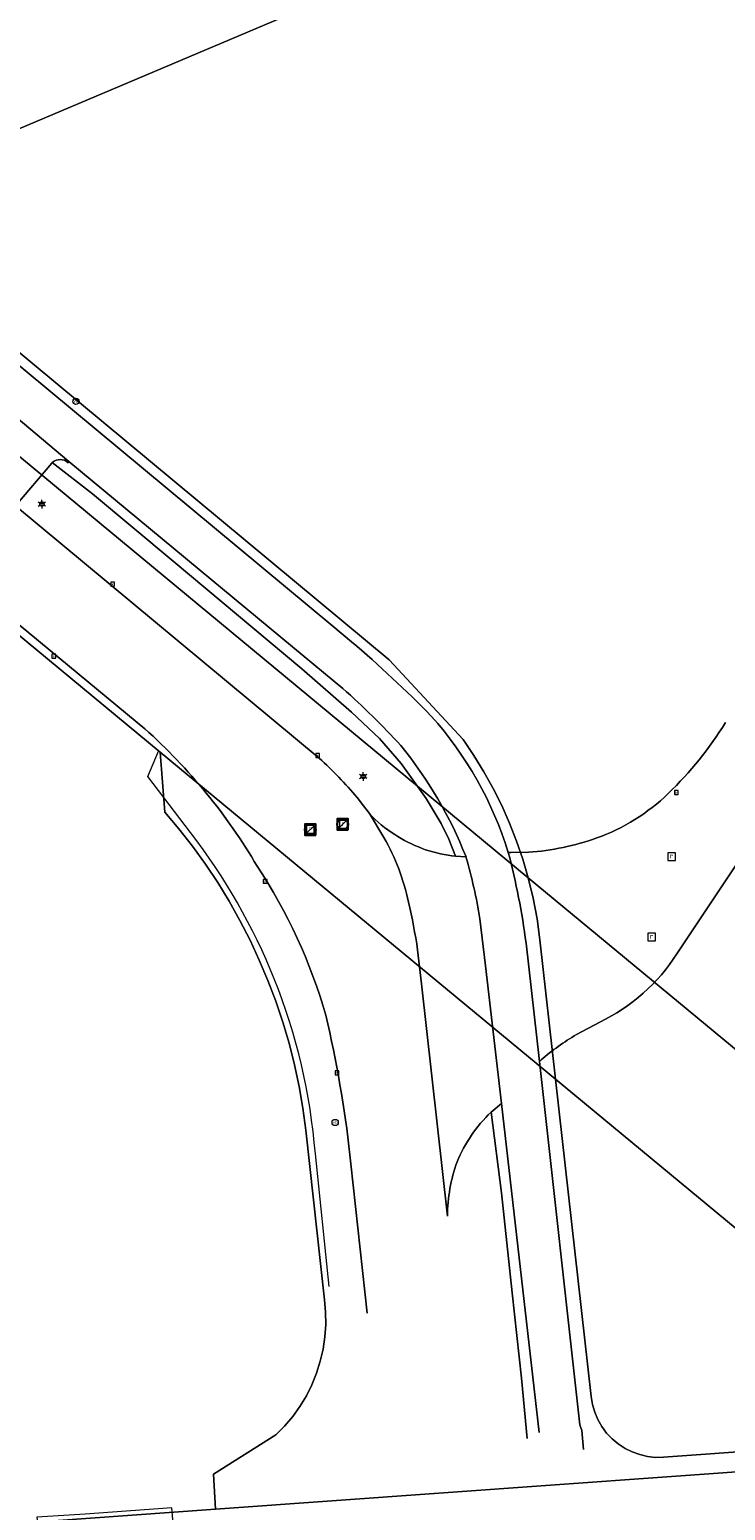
# Model space of a CAD drawing. Header units: metres. Extents: x 163628 to 167676, y 402708 to 405373.
# Tile 45 of 256: x 164609 to 164660, y 403246 to 403354. Entities that reach past the tile are written whole.
import ezdxf
from ezdxf.enums import TextEntityAlignment as Align

# ---------------------------------------------------------------- set-up
doc = ezdxf.new("R2010")
doc.units = ezdxf.units.M
doc.layers.get('0').update_dxf_attribs({"lineweight": 25})
for name, color, linetype, lineweight in [('X-CA190022.004-UO-BGT_Ondergrond$0$GE_203_VGOHaag_Lijn_GEM', 253, 'X-CA190022.004-UO-BGT_Ondergrond$0$Heg', 9), ('X-CA190022.004-UO-BGT_Ondergrond$0$GE_314_WGDRijbaanLokaleweg_Vlak_GEM', 253, 'Continuous', 9), ('X-CA190022.004-UO-BGT_Ondergrond$0$GE_316_WGDFietspad_Vlak_GEM', 253, 'Continuous', 9), ('X-CA190022.004-UO-BGT_Ondergrond$0$GE_367_OWGBerm_groenvoorziening_grasenk_GEM', 253, 'Continuous', 9), ('X-CA190022.004-UO-BGT_Ondergrond$0$GE_476_BTDGraslandagrarisch_Vlak_GEM', 253, 'Continuous', 9), ('X-CA190022.004-UO-BGT_Ondergrond$0$GE_477_BTDGroenvoorziening_Vlak_GEM', 253, 'Continuous', 9), ('X-CA190022.004-UO-BGT_Ondergrond$0$GE_479_BTDGroenvoorziening_grasenkruida_GEM', 253, 'Continuous', 9), ('X-CA190022.004-UO-BGT_Ondergrond$0$GE_491_VGOHaag_Inrichtend_Vlak_GEM', 253, 'Continuous', 9), ('X-CA190022.004-UO-BGT_Ondergrond$0$GE_814_BRDVerkeersbord_Punt_GEM', 253, 'Continuous', 9), ('X-CA190022.004-UO-BGT_Ondergrond$0$GE_861_PALLichtmast_Punt_GEM', 253, 'Continuous', 9), ('X-CA190022.004-UO-BGT_Ondergrond$0$GE_885_PutInspectieofRioolput_Punt_GEM', 253, 'Continuous', 9), ('X-CA190022.004-UO-BGT_Ondergrond$0$GE_886_PutKolk_Punt_GEM', 253, 'Continuous', 9), ('X-CA190022.004-UO-BGT_Ondergrond$0$N-WE-RI-PUT_INSPECTIE-S', 253, 'Continuous', 9), ('X-CA190022.004-UO-KAD_Percelen$0$B-WE-KG-GRENS_PERCEEL-GV', 150, 'Continuous', 9), ('X-CA190022.004-UO-WHM_Riolering gemeente_NLCS$0$B-WE-RI-PUT-S', 214, 'Continuous', 15)]:
    doc.layers.add(name, color=color, linetype=linetype, lineweight=lineweight)
doc.styles.add('X-CA190022.004-UO-BGT_Ondergrond$0$NLCS-ISO', font='NLCS-ISO.ttf')
doc.linetypes.add('X-CA190022.004-UO-BGT_Ondergrond$0$Heg', pattern='A,5,-1.5,[2,dgnlstyle-meierijstad.shx,S=0.007937,R=45,X=0,Y=0],-1.5', length=8)

# ---------------------------------------------------------------- blocks, each defined once
blk = doc.blocks.new('X-CA190022.004-UO-BGT_Ondergrond$0$SRI-KOLK-SO')
at = {"color": 0, "linetype": 'ByBlock', "lineweight": 18}
blk.add_lwpolyline([(-1.125, -1.125), (1.125, -1.125), (1.125, 1.125), (-1.125, 1.125)], close=True, dxfattribs=at)
at = {"color": 0, "linetype": 'ByBlock', "lineweight": 18, "style": 'X-CA190022.004-UO-BGT_Ondergrond$0$NLCS-ISO'}
blk.add_text('k', height=1.5, dxfattribs=at).set_placement((0, 0), align=Align.MIDDLE_CENTER)
blk = doc.blocks.new('X-CA190022.004-UO-BGT_Ondergrond$0$IMGEOKolk')
at = {"xscale": 5, "yscale": 5, "zscale": 5}
blk.add_blockref('X-CA190022.004-UO-BGT_Ondergrond$0$SRI-KOLK-SO', (0, 0), dxfattribs=at)
blk = doc.blocks.new('X-CA190022.004-UO-BGT_Ondergrond$0$SIE-WEG_PAAL_VERKEERSBORD-SO')
at = {"linetype": 'ByBlock', "lineweight": 18}
blk.add_circle((0, 0), 1.5, dxfattribs=at)
at = {"linetype": 'ByBlock', "lineweight": 18, "style": 'X-CA190022.004-UO-BGT_Ondergrond$0$NLCS-ISO'}
blk.add_text('vb', height=1.5, dxfattribs=at).set_placement((0, 0.13), align=Align.MIDDLE_CENTER)
blk = doc.blocks.new('X-CA190022.004-UO-BGT_Ondergrond$0$IMGEOVerkeersbord')
at = {"xscale": 5, "yscale": 5, "zscale": 5}
blk.add_blockref('X-CA190022.004-UO-BGT_Ondergrond$0$SIE-WEG_PAAL_VERKEERSBORD-SO', (0, 0), dxfattribs=at)
blk = doc.blocks.new('X-CA190022.004-UO-BGT_Ondergrond$0$SRI-PUT_INSPECTIEPUT_RIOOLPUT-SO')
at = {"color": 0, "linetype": 'ByBlock', "lineweight": 18}
blk.add_lwpolyline([(-1.12, -1.12), (1.12, -1.12), (1.12, 1.12), (-1.12, 1.12)], close=True, dxfattribs=at)
at = {"color": 0, "linetype": 'ByBlock', "lineweight": 18, "style": 'X-CA190022.004-UO-BGT_Ondergrond$0$NLCS-ISO'}
blk.add_text('r', height=1.5, dxfattribs=at).set_placement((0, 0.28), align=Align.MIDDLE_CENTER)
blk = doc.blocks.new('X-CA190022.004-UO-BGT_Ondergrond$0$IMGEOInspectierioolput')
at = {"layer": 'X-CA190022.004-UO-BGT_Ondergrond$0$N-WE-RI-PUT_INSPECTIE-S', "xscale": 10, "yscale": 10, "zscale": 10}
blk.add_blockref('X-CA190022.004-UO-BGT_Ondergrond$0$SRI-PUT_INSPECTIEPUT_RIOOLPUT-SO', (0, 0), dxfattribs=at)
blk = doc.blocks.new('X-CA190022.004-UO-BGT_Ondergrond$0$N-SIE-WEG_LICHTMAST-SO')
h = blk.add_hatch(color=256)
h.paths.add_polyline_path([(1.16, 0.5, 0.658505), (-1.16, 0.5)])
h.paths.add_polyline_path([(-1.16, -0.5, 0.658505), (1.16, -0.5)])
at = {"flags": 128}
for points in [[(-2.19, 1.27), (-1.1, 0.63)], [(-1.16, 0.5), (1.16, 0.5)], [(0, 1.27), (0, 2.53)], [(1.1, 0.63), (2.19, 1.27)], [(-2.19, -1.27), (-1.1, -0.63)], [(-1.16, -0.5), (1.16, -0.5)], [(0, -1.27), (0, -2.53)], [(2.19, -1.27), (1.1, -0.63)]]:
    blk.add_lwpolyline(points, dxfattribs=at)
at = {"ltscale": 0.5}
blk.add_circle((0, 0), 1.27, dxfattribs=at)
at = {"style": 'X-CA190022.004-UO-BGT_Ondergrond$0$NLCS-ISO'}
blk.add_attdef('TYPE', text='', height=1.8, dxfattribs=at).set_placement((0, 2.53), align=Align.BOTTOM_CENTER)
blk = doc.blocks.new('X-CA190022.004-UO-BGT_Ondergrond$0$IMGEOLichtmastpaal')
at = {"xscale": 5, "yscale": 5, "zscale": 5}
blk.add_blockref('X-CA190022.004-UO-BGT_Ondergrond$0$N-SIE-WEG_LICHTMAST-SO', (0, 6.4), dxfattribs=at)
blk = doc.blocks.new('X-CA190022.004-UO-WHM_Riolering gemeente_NLCS$0$B-SRI-PUT_BETON-SO')
blk.add_line((-1.41, -1.41), (1.41, 1.41))
at = {"lineweight": -3, "flags": 128}
blk.add_lwpolyline([(2, -2), (2, 2), (-2, 2), (-2, -2)], close=True, dxfattribs=at)
at = {"lineweight": -3}
blk.add_circle((0, 0), 2, dxfattribs=at)

msp = doc.modelspace()

# ---------------------------------------------------------------- linework, layer by layer
at = {"layer": 'X-CA190022.004-UO-BGT_Ondergrond$0$GE_203_VGOHaag_Lijn_GEM'}
for p, q in [((164617.506, 403299.559), (164618.283, 403301.409)), ((164620.624, 403295.474), (164617.506, 403299.559)), ((164630.718, 403262.371), (164629.719, 403272.033))]:
    msp.add_line(p, q, dxfattribs=at)
for centre, radius, start, end in [((164584.771, 403267.887), 45.238, 21.95335, 37.57687), ((164585.64, 403268.442), 44.225, 4.65733, 21.70661)]:
    msp.add_arc(centre, radius, start, end, dxfattribs=at)
at = {"layer": 'X-CA190022.004-UO-BGT_Ondergrond$0$GE_314_WGDRijbaanLokaleweg_Vlak_GEM', "flags": 128}
for points in [[(164617.292, 403303.039), (164607.57, 403311.093), (164607.596, 403311.189), (164599.386, 403318.093), (164599.271, 403317.98), (164593.903, 403322.46), (164566.317, 403345.335), (164566.403, 403345.471), (164557.209, 403353.318), (164557.112, 403353.201), (164548.239, 403361.246), (164539.592, 403369.466), (164531.375, 403377.556), (164523.138, 403386.194), (164518.659, 403391.015), (164515.969, 403393.893), (164510.065, 403400.491), (164504.175, 403407.392), (164501.64, 403410.476), (164499.297, 403413.326)], [(164579.117, 403354.037), (164579.084, 403353.672), (164569.233, 403361.876), (164569.461, 403361.999), (164584.99, 403369.446), (164602.971, 403378.109), (164621.229, 403386.93), (164641.329, 403396.645), (164650.463, 403401.053), (164660.357, 403392.425), (164676.143, 403378.677), (164691.857, 403364.957), (164700.034, 403357.793), (164702.132, 403355.987), (164700.254, 403353.166), (164696.844, 403348.008), (164684.048, 403328.779), (164672.41, 403311.264), (164660.432, 403293.2), (164656.071, 403286.631)], [(164574.001, 403347.515), (164582.261, 403340.668), (164582.878, 403340.091), (164605.498, 403321.288), (164607.853, 403319.29), (164630.006, 403300.896)], [(164632.768, 403298.025), (164633.22, 403297.429), (164633.668, 403296.86), (164634.715, 403295.106)], [(164634.715, 403295.106), (164633.668, 403296.86)], [(164639.668, 403293.769), (164639.937, 403293.748), (164640.7, 403293.689)], [(164643.779, 403294.027), (164643.987, 403294.009), (164645.245, 403294.029)], [(164641.712, 403289.183), (164642.112, 403285.751)], [(164646.176, 403278.893), (164646.046, 403278.779), (164645.08, 403287.403)], [(164637.17, 403286.906), (164637.447, 403284.427), (164639.341, 403267.495)], [(164639.341, 403267.495), (164637.447, 403284.427), (164637.17, 403286.906)], [(164642.112, 403285.751), (164643.284, 403275.704), (164642.524, 403275.078)], [(164650.446, 403281.651), (164648.759, 403280.734)], [(164633.489, 403260.413), (164632.312, 403271.303), (164632.241, 403271.961)]]:
    msp.add_lwpolyline(points, dxfattribs=at)
at = {"layer": 'X-CA190022.004-UO-BGT_Ondergrond$0$GE_314_WGDRijbaanLokaleweg_Vlak_GEM'}
for centre, radius, start, end in [((164637.979, 403316.637), 25.303, 313.62782, 328.72137), ((164589.101, 403271.662), 42.181, 30.41564, 48.06161), ((164645.405, 403308.621), 14.379, 289.59934, 314.24917), ((164639.305, 403301.771), 7.477, 221.06494, 239.41621), ((164620.831, 403287.139), 16.007, 11.76963, 29.84907), ((164640.984, 403303.597), 9.916, 236.43177, 262.37479), ((164643.876, 403312.945), 18.966, 274.14086, 289.56922), ((164592.265, 403280.47), 53.268, 7.47891, 14.74479), ((164593.057, 403271.504), 38.908, 15.87836, 33.56757), ((164597.92, 403281.223), 39.66, 8.2381, 13.38468), ((164545.921, 403262.295), 86.86, 6.38927, 13.21321), ((164658.15, 403264.826), 18.474, 120.55393, 130.40384), ((164649.91, 403267.387), 10.663, 133.83936, 157.63094), ((164651.249, 403267.399), 11.908, 160.13781, 179.53855)]:
    msp.add_arc(centre, radius, start, end, dxfattribs=at)
at = {"layer": 'X-CA190022.004-UO-BGT_Ondergrond$0$GE_314_WGDRijbaanLokaleweg_Vlak_GEM', "extrusion": (0, 0, -1)}
for centre, radius, start, end in [((-164606.996, 403275.996), 33.904, 132.74032, 139.47678), ((-164620.831, 403287.139), 16.007, 150.15093, 168.23037), ((-164603.414, 403282.948), 38.802, 163.93034, 170.75368), ((-164597.92, 403281.223), 39.66, 166.61532, 171.7619), ((-164644.624, 403293.894), 13.557, 212.39397, 244.56695)]:
    msp.add_arc(centre, radius, start, end, dxfattribs=at)
at = {"layer": 'X-CA190022.004-UO-BGT_Ondergrond$0$GE_316_WGDFietspad_Vlak_GEM', "flags": 128}
for points in [[(164559.739, 403369.59), (164564.605, 403365.734), (164569.233, 403361.876), (164579.084, 403353.672), (164630.99, 403310.525), (164632.356, 403309.389)], [(164631.725, 403305.98), (164628.906, 403308.318), (164611.754, 403322.541), (164607.923, 403325.757), (164578.836, 403349.938), (164565.796, 403360.798), (164557.84, 403367.195)], [(164607.923, 403325.757), (164611.754, 403322.541), (164611.694, 403322.449)], [(164610.546, 403322.459), (164610.527, 403322.441), (164610.508, 403322.423), (164607.853, 403319.29), (164605.498, 403321.288), (164608.034, 403324.373)], [(164646.023, 403251.703), (164643.284, 403275.704), (164642.112, 403285.751), (164641.712, 403289.183)], [(164645.08, 403287.403), (164646.046, 403278.779), (164649.001, 403252.281), (164649.132, 403251.86), (164649.26, 403250.462)]]:
    msp.add_lwpolyline(points, dxfattribs=at)
at = {"layer": 'X-CA190022.004-UO-BGT_Ondergrond$0$GE_316_WGDFietspad_Vlak_GEM'}
for centre, radius, start, end in [((164611.115, 403321.84), 0.841, 46.43995, 132.5619), ((164594.973, 403264.485), 55.43, 42.33812, 48.46837), ((164612.509, 403282.657), 30.273, 21.37216, 39.26772), ((164603.414, 403282.948), 38.802, 9.24632, 16.06966)]:
    msp.add_arc(centre, radius, start, end, dxfattribs=at)
at = {"layer": 'X-CA190022.004-UO-BGT_Ondergrond$0$GE_316_WGDFietspad_Vlak_GEM', "extrusion": (0, 0, -1)}
for centre, radius, start, end in [((-164577.469, 403244.782), 84.774, 130.3495, 135.72871), ((-164618.243, 403286.158), 26.721, 138.22597, 162.87244), ((-164592.265, 403280.47), 53.268, 165.25521, 172.52109)]:
    msp.add_arc(centre, radius, start, end, dxfattribs=at)
at = {"layer": 'X-CA190022.004-UO-BGT_Ondergrond$0$GE_367_OWGBerm_groenvoorziening_grasenk_GEM', "flags": 128}
for points in [[(164630.006, 403300.896), (164607.853, 403319.29), (164610.508, 403322.423), (164610.527, 403322.441), (164610.546, 403322.459)], [(164610.546, 403322.459), (164613.486, 403320.181), (164619.344, 403315.276), (164628.742, 403307.402), (164632.362, 403304.242), (164634.394, 403302.322), (164635.966, 403300.512), (164637.791, 403297.956), (164638.902, 403296.13), (164639.442, 403294.987), (164639.937, 403293.748), (164639.668, 403293.769)], [(164633.668, 403296.86), (164633.22, 403297.429), (164632.768, 403298.025)], [(164642.524, 403275.078), (164643.277, 403269.192), (164644.06, 403261.89), (164644.737, 403255.666), (164645.156, 403251.278)]]:
    msp.add_lwpolyline(points, dxfattribs=at)
at = {"layer": 'X-CA190022.004-UO-BGT_Ondergrond$0$GE_367_OWGBerm_groenvoorziening_grasenk_GEM'}
msp.add_arc((164606.996, 403275.996), 33.904, 40.52322, 47.25968, dxfattribs=at)
at = {"layer": 'X-CA190022.004-UO-BGT_Ondergrond$0$GE_367_OWGBerm_groenvoorziening_grasenk_GEM', "extrusion": (0, 0, -1)}
for centre, radius, start, end in [((-164639.305, 403301.771), 7.477, 300.58379, 318.93506), ((-164640.984, 403303.597), 9.916, 277.62521, 303.56823), ((-164649.91, 403267.387), 10.663, 22.36906, 46.16064), ((-164651.249, 403267.399), 11.908, 0.46145, 19.86219)]:
    msp.add_arc(centre, radius, start, end, dxfattribs=at)
at = {"layer": 'X-CA190022.004-UO-BGT_Ondergrond$0$GE_476_BTDGraslandagrarisch_Vlak_GEM', "flags": 128}
for points in [[(164656.071, 403286.631), (164660.432, 403293.2), (164672.41, 403311.264), (164684.048, 403328.779), (164696.844, 403348.008), (164700.254, 403353.166), (164702.132, 403355.987), (164700.034, 403357.793), (164691.857, 403364.957), (164676.143, 403378.677), (164660.357, 403392.425), (164650.463, 403401.053), (164641.329, 403396.645), (164621.229, 403386.93), (164602.971, 403378.109), (164584.99, 403369.446), (164569.461, 403361.999), (164569.233, 403361.876), (164564.605, 403365.734), (164559.739, 403369.59)], [(164632.356, 403309.389), (164630.99, 403310.525), (164579.084, 403353.672)], [(164645.245, 403294.029), (164643.987, 403294.009), (164643.779, 403294.027)], [(164648.759, 403280.734), (164650.446, 403281.651)], [(164649.26, 403250.462), (164649.132, 403251.86), (164649.001, 403252.281), (164646.046, 403278.779), (164646.176, 403278.893)]]:
    msp.add_lwpolyline(points, dxfattribs=at)
at = {"layer": 'X-CA190022.004-UO-BGT_Ondergrond$0$GE_476_BTDGraslandagrarisch_Vlak_GEM'}
for centre, radius, start, end in [((164577.469, 403244.782), 84.774, 44.27129, 49.6505), ((164618.243, 403286.158), 26.721, 17.12756, 41.77403), ((164644.624, 403293.894), 13.557, 295.43305, 327.60603)]:
    msp.add_arc(centre, radius, start, end, dxfattribs=at)
at = {"layer": 'X-CA190022.004-UO-BGT_Ondergrond$0$GE_476_BTDGraslandagrarisch_Vlak_GEM', "extrusion": (0, 0, -1)}
for centre, radius, start, end in [((-164637.979, 403316.637), 25.303, 211.27863, 226.37218), ((-164645.405, 403308.621), 14.379, 225.75083, 250.40066), ((-164643.876, 403312.945), 18.966, 250.43078, 265.85914), ((-164658.15, 403264.826), 18.474, 49.59616, 59.44607)]:
    msp.add_arc(centre, radius, start, end, dxfattribs=at)
at = {"layer": 'X-CA190022.004-UO-BGT_Ondergrond$0$GE_477_BTDGroenvoorziening_Vlak_GEM', "flags": 128}
for points in [[(164640.7, 403293.689), (164639.937, 403293.748), (164639.442, 403294.987), (164638.902, 403296.13), (164637.791, 403297.956), (164635.966, 403300.512), (164634.394, 403302.322), (164632.362, 403304.242), (164628.742, 403307.402), (164619.344, 403315.276), (164613.486, 403320.181), (164610.546, 403322.459)], [(164611.694, 403322.449), (164611.754, 403322.541)], [(164611.754, 403322.541), (164628.906, 403308.318), (164631.725, 403305.98)], [(164645.156, 403251.278), (164644.737, 403255.666), (164644.06, 403261.89), (164643.277, 403269.192), (164642.524, 403275.078), (164643.284, 403275.704)], [(164643.284, 403275.704), (164646.023, 403251.703)]]:
    msp.add_lwpolyline(points, dxfattribs=at)
at = {"layer": 'X-CA190022.004-UO-BGT_Ondergrond$0$GE_477_BTDGroenvoorziening_Vlak_GEM', "extrusion": (0, 0, -1)}
for centre, radius, start, end in [((-164611.115, 403321.84), 0.841, 47.4381, 133.56005), ((-164594.973, 403264.485), 55.43, 131.53163, 137.66188), ((-164612.509, 403282.657), 30.273, 140.73228, 158.62784)]:
    msp.add_arc(centre, radius, start, end, dxfattribs=at)
at = {"layer": 'X-CA190022.004-UO-BGT_Ondergrond$0$GE_479_BTDGroenvoorziening_grasenkruida_GEM', "flags": 128}
for points in [[(164619.356, 403245.081), (164619.268, 403246.221), (164612.951, 403245.758), (164609.412, 403245.527), (164609.556, 403244.4), (164604.639, 403244.062), (164604.54, 403244.943), (164583.045, 403243.546), (164577.148, 403243.161), (164577.015, 403244.446), (164575.845, 403260.38), (164575.483, 403265.385), (164575.608, 403265.408), (164575.58, 403265.64), (164575.345, 403265.607), (164572.388, 403304.13), (164572.488, 403304.138), (164575.065, 403304.335), (164577.544, 403304.526), (164580.032, 403304.717), (164582.604, 403304.914), (164582.18, 403309.926), (164606.388, 403311.553)], [(164607.57, 403311.093), (164617.292, 403303.039)], [(164632.241, 403271.961), (164632.312, 403271.303), (164633.489, 403260.413)]]:
    msp.add_lwpolyline(points, dxfattribs=at)
at = {"layer": 'X-CA190022.004-UO-BGT_Ondergrond$0$GE_479_BTDGroenvoorziening_grasenkruida_GEM', "extrusion": (0, 0, -1)}
for centre, radius, start, end in [((-164589.101, 403271.662), 42.181, 131.93839, 149.58436), ((-164593.057, 403271.504), 38.908, 146.43243, 164.12164), ((-164545.921, 403262.295), 86.86, 166.78679, 173.61073)]:
    msp.add_arc(centre, radius, start, end, dxfattribs=at)
at = {"layer": 'X-CA190022.004-UO-BGT_Ondergrond$0$GE_491_VGOHaag_Inrichtend_Vlak_GEM', "flags": 128}
for points in [[(164640.7, 403293.689), (164639.937, 403293.748), (164639.442, 403294.987), (164638.902, 403296.13), (164637.791, 403297.956), (164635.966, 403300.512), (164634.394, 403302.322), (164632.362, 403304.242), (164628.742, 403307.402), (164619.344, 403315.276), (164613.486, 403320.181), (164610.546, 403322.459)], [(164611.694, 403322.449), (164611.754, 403322.541)], [(164611.754, 403322.541), (164628.906, 403308.318), (164631.725, 403305.98)], [(164645.156, 403251.278), (164644.737, 403255.666), (164644.06, 403261.89), (164643.277, 403269.192), (164642.524, 403275.078), (164643.284, 403275.704)], [(164643.284, 403275.704), (164646.023, 403251.703)]]:
    msp.add_lwpolyline(points, dxfattribs=at)
at = {"layer": 'X-CA190022.004-UO-BGT_Ondergrond$0$GE_491_VGOHaag_Inrichtend_Vlak_GEM', "extrusion": (0, 0, -1)}
for centre, radius, start, end in [((-164611.115, 403321.84), 0.841, 47.4381, 133.56005), ((-164594.973, 403264.485), 55.43, 131.53163, 137.66188), ((-164612.509, 403282.657), 30.273, 140.73228, 158.62784)]:
    msp.add_arc(centre, radius, start, end, dxfattribs=at)
at = {"layer": 'X-CA190022.004-UO-KAD_Percelen$0$B-WE-KG-GRENS_PERCEEL-GV', "flags": 128}
for points in [[(164533.661, 403395.537), (164536.42, 403392.642), (164545.1, 403385.464), (164555.693, 403375.191), (164566.594, 403365.264), (164577.825, 403355.696), (164595.119, 403341.313), (164680.447, 403377.432), (164668.445, 403386.48), (164691.364, 403412.413), (164650.993, 403447.673), (164626.374, 403435.474), (164604.713, 403424.761), (164545.351, 403395.395), (164541.93, 403398.21), (164541.836, 403398.096), (164540.946, 403398.913)], [(164645.235, 403292.179), (164645.594, 403290.681), (164645.879, 403289.168), (164646.09, 403287.642), (164647.229, 403277.474), (164678.489, 403251.586), (164692.989, 403252.628)], [(164647.229, 403277.474), (164649.822, 403254.328), (164649.919, 403253.751), (164650.083, 403253.189), (164650.313, 403252.651), (164650.603, 403252.143), (164650.952, 403251.673), (164651.353, 403251.248), (164651.802, 403250.872), (164652.291, 403250.552), (164652.815, 403250.291), (164653.366, 403250.094), (164653.936, 403249.963), (164654.518, 403249.899), (164655.103, 403249.905), (164678.489, 403251.586)], [(164356.558, 403216.885), (164402.906, 403220.232), (164623.2, 403236.138), (164691.212, 403241.049), (164680.093, 403250.257), (164622.453, 403246.109), (164467.899, 403234.987), (164299.737, 403222.886), (164300.479, 403212.882), (164310.112, 403213.627), (164356.198, 403216.859)]]:
    msp.add_lwpolyline(points, close=True, dxfattribs=at)
for points in [[(164680.447, 403377.432), (164595.119, 403341.313), (164635.102, 403308.06), (164640.482, 403302.258), (164641.27, 403301.101), (164642.006, 403299.909), (164642.687, 403298.686), (164643.313, 403297.433), (164643.882, 403296.153), (164644.392, 403294.849), (164644.844, 403293.524), (164645.235, 403292.179), (164692.989, 403252.628)], [(164553.433, 403355.5), (164562.586, 403347.655), (164575.912, 403336.539), (164618.408, 403301.344), (164647.229, 403277.474), (164646.09, 403287.642), (164645.879, 403289.168), (164645.594, 403290.681), (164645.235, 403292.179), (164589.027, 403338.734), (164568.964, 403355.35)], [(164568.964, 403355.35), (164589.027, 403338.734), (164645.235, 403292.179), (164644.844, 403293.524), (164644.392, 403294.849), (164643.882, 403296.153), (164643.313, 403297.433), (164642.687, 403298.686), (164642.006, 403299.909), (164641.27, 403301.101), (164640.482, 403302.258), (164635.102, 403308.06), (164595.119, 403341.313), (164577.825, 403355.696)], [(164467.899, 403234.987), (164622.453, 403246.109), (164622.307, 403248.668), (164626.844, 403251.536), (164627.482, 403252.181), (164628.066, 403252.874), (164628.594, 403253.611), (164629.063, 403254.387), (164629.468, 403255.199), (164629.808, 403256.039), (164630.081, 403256.904), (164630.284, 403257.788), (164630.418, 403258.684), (164630.479, 403259.589), (164630.469, 403260.496), (164630.388, 403261.399), (164629.028, 403273.767), (164628.815, 403275.367), (164628.54, 403276.957), (164628.205, 403278.535), (164627.809, 403280.099), (164627.353, 403281.647), (164626.838, 403283.177), (164626.264, 403284.685), (164625.633, 403286.17), (164624.957, 403287.628), (164624.225, 403289.059), (164623.439, 403290.461), (164622.6, 403291.832), (164621.709, 403293.17), (164620.767, 403294.472), (164619.776, 403295.738), (164618.738, 403296.965), (164618.408, 403301.344), (164575.912, 403336.539)], [(164678.489, 403251.586), (164655.103, 403249.905), (164654.518, 403249.899), (164653.936, 403249.963), (164653.366, 403250.094), (164652.815, 403250.291), (164652.291, 403250.552), (164651.802, 403250.872), (164651.353, 403251.248), (164650.952, 403251.673), (164650.603, 403252.143), (164650.313, 403252.651), (164650.083, 403253.189), (164649.919, 403253.751), (164649.822, 403254.328), (164647.229, 403277.474), (164618.408, 403301.344), (164618.738, 403296.965), (164619.776, 403295.738), (164620.767, 403294.472), (164621.709, 403293.17), (164622.6, 403291.832), (164623.439, 403290.461), (164624.225, 403289.059), (164624.957, 403287.628), (164625.633, 403286.17), (164626.264, 403284.685), (164626.838, 403283.177), (164627.353, 403281.647), (164627.809, 403280.099), (164628.205, 403278.535), (164628.54, 403276.957), (164628.815, 403275.367), (164629.028, 403273.767), (164630.388, 403261.399), (164630.469, 403260.496), (164630.479, 403259.589), (164630.418, 403258.684), (164630.284, 403257.788), (164630.081, 403256.904), (164629.808, 403256.039), (164629.468, 403255.199), (164629.063, 403254.387), (164628.594, 403253.611), (164628.066, 403252.874), (164627.482, 403252.181), (164626.844, 403251.536), (164622.307, 403248.668), (164622.453, 403246.109), (164680.093, 403250.257)]]:
    msp.add_lwpolyline(points, dxfattribs=at)

# ---------------------------------------------------------------- block references
at = {"layer": 'X-CA190022.004-UO-BGT_Ondergrond$0$GE_814_BRDVerkeersbord_Punt_GEM', "xscale": 0.03, "yscale": 0.03, "zscale": 0.02}
for p in [(164612.271, 403326.928), (164631.164, 403274.322)]:
    msp.add_blockref('X-CA190022.004-UO-BGT_Ondergrond$0$IMGEOVerkeersbord', p, dxfattribs=at)
at = {"layer": 'X-CA190022.004-UO-BGT_Ondergrond$0$GE_861_PALLichtmast_Punt_GEM', "xscale": 0.025, "yscale": 0.025, "zscale": 0.025}
for p in [(164609.785, 403319.275), (164633.207, 403299.408)]:
    msp.add_blockref('X-CA190022.004-UO-BGT_Ondergrond$0$IMGEOLichtmastpaal', p, dxfattribs=at)
at = {"layer": 'X-CA190022.004-UO-BGT_Ondergrond$0$GE_885_PutInspectieofRioolput_Punt_GEM', "xscale": 0.025, "yscale": 0.025, "zscale": 0.025}
for p in [(164629.356, 403295.71), (164631.771, 403296.074), (164655.685, 403293.705), (164654.225, 403287.849)]:
    msp.add_blockref('X-CA190022.004-UO-BGT_Ondergrond$0$IMGEOInspectierioolput', p, dxfattribs=at)
at = {"layer": 'X-CA190022.004-UO-BGT_Ondergrond$0$GE_886_PutKolk_Punt_GEM', "xscale": 0.025, "yscale": 0.025, "zscale": 0.025}
for p in [(164614.944, 403313.586), (164610.66, 403308.337), (164629.891, 403301.095), (164656.029, 403298.386), (164626.064, 403291.909), (164631.299, 403277.948)]:
    msp.add_blockref('X-CA190022.004-UO-BGT_Ondergrond$0$IMGEOKolk', p, dxfattribs=at)
at = {"layer": 'X-CA190022.004-UO-WHM_Riolering gemeente_NLCS$0$B-WE-RI-PUT-S', "xscale": 0.2, "yscale": 0.2, "zscale": 0.2}
for p in [(164629.344, 403295.68), (164631.712, 403296.064)]:
    msp.add_blockref('X-CA190022.004-UO-WHM_Riolering gemeente_NLCS$0$B-SRI-PUT_BETON-SO', p, dxfattribs=at)

doc.saveas('drawing.dxf')
